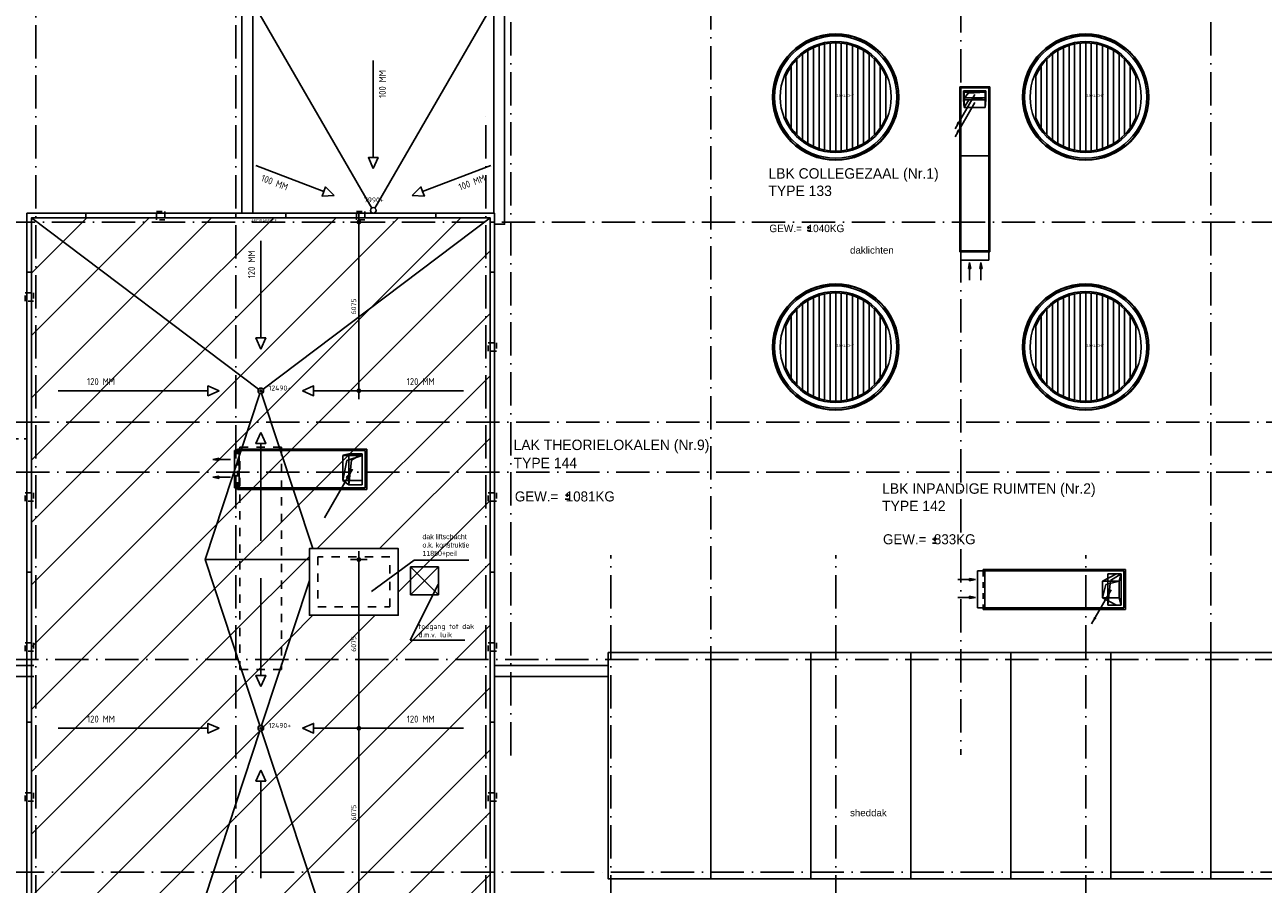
# Model space of a CAD drawing. Extents: x -9573 to 237800, y 0 to 168200.
# Tile 29 of 35: x 117863 to 162452, y 78140 to 109083. Entities that reach past the tile are written whole.
import ezdxf

# ---------------------------------------------------------------- set-up
doc = ezdxf.new("R2010")
doc.units = 0
doc.header["$LTSCALE"] = 200
for name, pattern in [('DASHDOT', [9, 6, -1.5, 0, -1.5]), ('DASHED', [3, 1.5, -1.5]), ('HIDDEN', [2, 1, -1]), ('HIDDEN2', [4.7625, 3.175, -1.5875]), ('LURETOUR', [6, 4, -2])]:
    doc.linetypes.add(name, pattern=pattern)
doc.layers.get('0').update_dxf_attribs({"linetype": 'CONTINUOUS'})
doc.layers.get('DEFPOINTS').update_dxf_attribs({"linetype": 'CONTINUOUS'})
for name, color, linetype in [('AL$1----_ALGEMEEN', 7, 'CONTINUOUS'), ('AL$1----_MAATVOERING', 7, 'CONTINUOUS'), ('AL$1----_TEKST', 7, 'CONTINUOUS'), ('AL$7----_STRAMIEN', 1, 'DASHDOT'), ('AL27----_DAKEN', 7, 'CONTINUOUS'), ('AL27---_DAKAFSCHOT', 7, 'CONTINUOUS'), ('AL32----_BINNENKOZ', 7, 'CONTINUOUS'), ('ALN-----_BLOCKNAAM', 2, 'CONTINUOUS'), ('BL$4----', 7, 'CONTINUOUS'), ('MV-STRAMIEN', 7, 'CONTINUOUS'), ('RUIMTEOMTREK', 2, 'CONTINUOUS'), ('WL570---_RETOUR', 3, 'CONTINUOUS'), ('WL570---_TOEVOER', 3, 'CONTINUOUS'), ('WM570---', 1, 'CONTINUOUS')]:
    doc.layers.add(name, color=color, linetype=linetype)
doc.styles.add('BURO-018', font='BUROFONT.shx', dxfattribs={"height": 360})
doc.styles.add('BURO-025', font='BUROFONT.shx', dxfattribs={"height": 500})
doc.styles.get("Standard").update_dxf_attribs({"font": 'ISOCP'})
doc.dimstyles.new('018STIP100UIT', dxfattribs={"dimscale": 100, "dimtxt": 1.8, "dimasz": 2, "dimexe": 2, "dimexo": 3, "dimgap": 1, "dimtad": 1, "dimdec": 4, "dimrnd": 1, "dimtxsty": 'STANDARD', "dimblk": 'MSTR3', "dimblk1": 'MSTR3', "dimblk2": 'MSTR3', "dimsah": 1, "dimcen": 3, "dimdle": 1.25, "dimse1": 1, "dimse2": 1, "dimclrd": 256, "dimclre": 1, "dimclrt": 7, "dimazin": 3, "dimtfac": 0.75, "dimtdec": 4, "dimtix": 1, "dimtmove": 0, "dimatfit": 3, "dimtvp": 1.5, "dimtolj": 1, "dimtzin": 0})
doc.dimstyles.new('025RADI100UIT', dxfattribs={"dimscale": 100, "dimtxt": 2.5, "dimasz": 2, "dimexe": 2, "dimexo": 3, "dimgap": 1, "dimtad": 1, "dimdec": 4, "dimrnd": 1, "dimtxsty": 'STANDARD', "dimcen": 3, "dimdle": 1.25, "dimse1": 1, "dimse2": 1, "dimclrd": 7, "dimclre": 1, "dimazin": 3, "dimtfac": 0.75, "dimtdec": 4, "dimtofl": 0, "dimtmove": 0, "dimatfit": 3, "dimtvp": 1.5, "dimtolj": 1, "dimtzin": 0})
doc.dimstyles.new('030STIP100UIT', dxfattribs={"dimscale": 100, "dimtxt": 3, "dimasz": 2, "dimexe": 2, "dimexo": 3, "dimgap": 1, "dimtad": 1, "dimdec": 4, "dimrnd": 1, "dimtxsty": 'STANDARD', "dimblk": 'MSTR3', "dimcen": 3, "dimdle": 1.25, "dimse1": 1, "dimse2": 1, "dimclrd": 7, "dimclre": 1, "dimazin": 3, "dimtfac": 0.75, "dimtdec": 4, "dimtix": 1, "dimtmove": 0, "dimatfit": 3, "dimtvp": 1.5, "dimtolj": 1, "dimtzin": 0})

# ---------------------------------------------------------------- blocks, each defined once
blk = doc.blocks.new('DAKLICHT')
at = {"layer": 'AL$1----_ALGEMEEN', "color": 1}
for points in [[(-900, 1730), (-900, 1786)], [(-700, 1820), (-700, 1873)], [(-600, -1855), (-600, 1855)], [(-500, 1885), (-500, 1936)], [(-400, -1909), (-400, 1909)], [(-300, 1927), (-300, 1977)], [(-200, -1940), (-200, 1940)], [(-100, 1947), (-100, 1997)], [(0, -1950), (0, 1950)], [(100, 1947), (100, 1997)], [(200, -1940), (200, 1940)], [(300, 1927), (300, 1977)], [(400, -1909), (400, 1909)], [(500, 1885), (500, 1936)], [(600, -1855), (600, 1855)], [(700, 1820), (700, 1873)], [(900, 1730), (900, 1786)], [(-1400, -1357), (-1400, 1357)], [(-1300, 1453), (-1300, 1520)], [(-1200, -1537), (-1200, 1537)], [(-1100, 1610), (-1100, 1670)], [(-1000, -1674), (-1000, 1674)], [(-800, -1778), (-800, 1778)], [(800, -1778), (800, 1778)], [(1000, -1674), (1000, 1674)], [(1100, 1610), (1100, 1670)], [(1200, -1537), (1200, 1537)], [(1300, 1453), (1300, 1520)], [(1400, -1357), (1400, 1357)], [(-1700, 955), (-1700, 1054)], [(-1600, -1115), (-1600, 1115)], [(-1500, 1246), (-1500, 1323)], [(1500, 1246), (1500, 1323)], [(1600, -1115), (1600, 1115)], [(1700, 955), (1700, 1054)], [(-1800, -750), (-1800, 750)], [(1800, -750), (1800, 750)], [(-1700, -1054), (-1700, -955)], [(-1500, -1323), (-1500, -1246)], [(1500, -1323), (1500, -1246)], [(1700, -1054), (1700, -955)], [(-1300, -1520), (-1300, -1453)], [(-1100, -1670), (-1100, -1610)], [(-900, -1786), (-900, -1730)], [(900, -1786), (900, -1730)], [(1100, -1670), (1100, -1610)], [(1300, -1520), (1300, -1453)], [(-700, -1873), (-700, -1820)], [(-500, -1936), (-500, -1885)], [(-300, -1977), (-300, -1927)], [(-100, -1997), (-100, -1947)], [(100, -1997), (100, -1947)], [(300, -1977), (300, -1927)], [(500, -1936), (500, -1885)], [(700, -1873), (700, -1820)]]:
    blk.add_lwpolyline(points, dxfattribs=at)
for radius in [2273, 2255, 2200, 2000]:
    blk.add_circle((0, 0), radius, dxfattribs=at)
for start, end in [(22.6199, 157.3801), (202.6199, 337.3801)]:
    blk.add_arc((0, 0), 1950, start, end, dxfattribs=at)
at = {"layer": 'ALN-----_BLOCKNAAM', "linetype": 'CONTINUOUS'}
blk.add_text('DAKLICHT', height=100, dxfattribs=at).set_placement((0, 0))
blk = doc.blocks.new('MSTR3')
at = {"color": 0, "linetype": 'CONTINUOUS'}
for p, q in [((-1, 0), (0, 0)), ((0, 1.5), (0, 0)), ((0, 0), (0, -1.5)), ((0, 0), (1.5, 0))]:
    blk.add_line(p, q, dxfattribs=at)
blk.add_circle((0, 0), 0.3, dxfattribs=at)
blk = doc.blocks.new('*D15')
at = {"linetype": 'BYBLOCK'}
blk.add_line((129895, 77880), (129895, 83555), dxfattribs=at)
at = {"layer": 'DEFPOINTS', "color": 0, "linetype": 'BYBLOCK'}
for p in [(126360, 83755), (129895, 83755), (128360, 77680)]:
    blk.add_point(p, dxfattribs=at)
at = {"linetype": 'BYBLOCK', "xscale": 200, "yscale": 200, "zscale": 200}
for p, rotation in [((129895, 83755), 90), ((129895, 77680), 270)]:
    blk.add_blockref('MSTR3', p, dxfattribs=dict(at, rotation=rotation))
at = {"color": 7, "linetype": 'BYBLOCK', "insert": (129705, 80718), "char_height": 180, "attachment_point": 5, "rotation": 90}
blk.add_mtext('\\A1;6075', dxfattribs=at)
blk = doc.blocks.new('*D16')
at = {"linetype": 'BYBLOCK'}
blk.add_line((129895, 83955), (129895, 89630), dxfattribs=at)
at = {"layer": 'DEFPOINTS', "color": 0, "linetype": 'BYBLOCK'}
for p in [(128360, 89830), (129895, 89830), (126360, 83755)]:
    blk.add_point(p, dxfattribs=at)
at = {"linetype": 'BYBLOCK', "xscale": 200, "yscale": 200, "zscale": 200}
for p, rotation in [((129895, 89830), 90), ((129895, 83755), 270)]:
    blk.add_blockref('MSTR3', p, dxfattribs=dict(at, rotation=rotation))
at = {"color": 7, "linetype": 'BYBLOCK', "insert": (129705, 86793), "char_height": 180, "attachment_point": 5, "rotation": 90}
blk.add_mtext('\\A1;6075', dxfattribs=at)
blk = doc.blocks.new('*D17')
at = {"linetype": 'BYBLOCK'}
blk.add_line((129895, 96105), (129895, 101780), dxfattribs=at)
at = {"layer": 'DEFPOINTS', "color": 0, "linetype": 'BYBLOCK'}
for p in [(125460, 101980), (129895, 101980), (126360, 95905)]:
    blk.add_point(p, dxfattribs=at)
at = {"linetype": 'BYBLOCK', "xscale": 200, "yscale": 200, "zscale": 200}
for p, rotation in [((129895, 101980), 90), ((129895, 95905), 270)]:
    blk.add_blockref('MSTR3', p, dxfattribs=dict(at, rotation=rotation))
at = {"color": 7, "linetype": 'BYBLOCK', "insert": (129705, 98943), "char_height": 180, "attachment_point": 5, "rotation": 90}
blk.add_mtext('\\A1;6075', dxfattribs=at)
blk = doc.blocks.new('A$C1DAB58CE')
at = {"layer": 'AL27----_DAKEN', "color": 1}
for points in [[(4400, 2323), (4400, 5820)], [(4400, 1923), (4224, 2323), (4400, 2323)], [(4400, 1923), (4576, 2323), (4400, 2323)], [(2622, 1099), (170, 2035)], [(6178, 1099), (8630, 2035)], [(2995, 956), (2559, 934), (2622, 1099)], [(2995, 956), (2685, 1263), (2622, 1099)], [(5805, 956), (6115, 1263), (6178, 1099)], [(5805, 956), (6241, 934), (6178, 1099)]]:
    blk.add_lwpolyline(points, dxfattribs=at)
at = {"layer": 'AL27---_DAKAFSCHOT', "color": 1}
for points in [[(4345, 504), (60, 7903)], [(4455, 504), (8740, 7903)]]:
    blk.add_lwpolyline(points, dxfattribs=at)
at = {"layer": 'AL27---_DAKAFSCHOT'}
blk.add_circle((4400, 420), 100, dxfattribs=at)
at = {"layer": 'AL27----_DAKEN', "color": 1, "char_height": 250, "width": 1902.82}
for insert, attachment_point, rotation in [((4855, 5469), 9, 90), ((335, 1485), 7, 339.0989), ((8465, 1485), 9, 20.9011)]:
    blk.add_mtext('100 MM', dxfattribs=dict(at, insert=insert, attachment_point=attachment_point, rotation=rotation))
at = {"layer": 'ALN-----_BLOCKNAAM', "linetype": 'CONTINUOUS'}
blk.add_text('A$C1DAB58CE', height=100, dxfattribs=at).set_placement((0, 0))
blk = doc.blocks.new('*D92')
at = {"color": 7, "linetype": 'BYBLOCK'}
blk.add_line((135160, 122921), (134660, 122921), dxfattribs=at)
at = {"layer": 'DEFPOINTS', "color": 0, "linetype": 'BYBLOCK'}
for p in [(135360, 124518), (134460, 122921), (134460, 105881)]:
    blk.add_point(p, dxfattribs=at)
at = {"color": 7, "linetype": 'BYBLOCK', "xscale": 200, "yscale": 200, "zscale": 200, "rotation": 180}
blk.add_blockref('MSTR3', (134460, 122921), dxfattribs=at)
at = {"color": 7, "linetype": 'BYBLOCK', "xscale": 200, "yscale": 200, "zscale": 200}
blk.add_blockref('MSTR3', (135360, 122921), dxfattribs=at)
at = {"color": 0, "linetype": 'BYBLOCK', "insert": (134910, 123171), "char_height": 300, "attachment_point": 5}
blk.add_mtext('\\A1;900', dxfattribs=at)
blk = doc.blocks.new('*D93')
at = {"color": 7, "linetype": 'BYBLOCK'}
blk.add_line((134260, 122921), (125660, 122921), dxfattribs=at)
at = {"layer": 'DEFPOINTS', "color": 0, "linetype": 'BYBLOCK'}
for p in [(125460, 124518), (125460, 122921), (134460, 105881)]:
    blk.add_point(p, dxfattribs=at)
at = {"color": 7, "linetype": 'BYBLOCK', "xscale": 200, "yscale": 200, "zscale": 200, "rotation": 180}
blk.add_blockref('MSTR3', (125460, 122921), dxfattribs=at)
at = {"color": 7, "linetype": 'BYBLOCK', "xscale": 200, "yscale": 200, "zscale": 200}
blk.add_blockref('MSTR3', (134460, 122921), dxfattribs=at)
at = {"color": 0, "linetype": 'BYBLOCK', "insert": (129960, 123171), "char_height": 300, "attachment_point": 5}
blk.add_mtext('\\A1;9000', dxfattribs=at)
blk = doc.blocks.new('*D119')
at = {"color": 7, "linetype": 'BYBLOCK'}
blk.add_line((229660, 123521), (-300, 123521), dxfattribs=at)
at = {"layer": 'DEFPOINTS', "color": 0, "linetype": 'BYBLOCK'}
for p in [(-500, 123881), (-500, 123521), (229860, 104657)]:
    blk.add_point(p, dxfattribs=at)
at = {"color": 7, "linetype": 'BYBLOCK', "xscale": 200, "yscale": 200, "zscale": 200, "rotation": 180}
blk.add_blockref('MSTR3', (-500, 123521), dxfattribs=at)
at = {"color": 7, "linetype": 'BYBLOCK', "xscale": 200, "yscale": 200, "zscale": 200}
blk.add_blockref('MSTR3', (229860, 123521), dxfattribs=at)
at = {"color": 0, "linetype": 'BYBLOCK', "insert": (114680, 123771), "char_height": 300, "attachment_point": 5}
blk.add_mtext('\\A1;230360', dxfattribs=at)
blk = doc.blocks.new('LU-PIJL7')
at = {"color": 0, "linetype": 'CONTINUOUS'}
for p, q in [((0, 0), (-15, 0)), ((-5, -1), (-5, 1)), ((-5, 1), (0, 0)), ((0, 0), (-5, -1))]:
    blk.add_line(p, q, dxfattribs=at)
blk.add_solid([(-5, 1), (-5, -1), (0, 0)], dxfattribs=at)
blk = doc.blocks.new('LU-2-KUZ')
at = {"color": 0, "linetype": 'HIDDEN2'}
for p, q in [((-0.5, 0.5), (0.5, 0.5)), ((-0.5, -0.5), (-0.5, 0.5)), ((0.5, 0.5), (-0.289, 0.289)), ((0.5, 0.5), (0.5, -0.5)), ((-0.5, -0.5), (-0.289, 0.289)), ((0.5, -0.5), (-0.5, -0.5))]:
    blk.add_line(p, q, dxfattribs=at)
blk = doc.blocks.new('LU-PIJL4')
at = {"color": 0, "linetype": 'CONTINUOUS'}
blk.add_line((0, 0), (-10.13, -17.54), dxfattribs=at)
blk.add_lwpolyline([(-10.13, -17.54, 0, 1.5, 0), (-8.25, -14.29, 1.5, 1.5, 0)], format="xyseb", dxfattribs=at)
blk = doc.blocks.new('LU-PIJL1')
at = {"color": 0, "linetype": 'CONTINUOUS'}
blk.add_line((0, 0), (10.12, 17.54), dxfattribs=at)
blk.add_lwpolyline([(10.12, 17.54, 0, 1.5, 0), (8.25, 14.29, 1.5, 1.5, 0)], format="xyseb", dxfattribs=at)

msp = doc.modelspace()

# ---------------------------------------------------------------- hatches: boundary and pattern name
at = {"layer": 'BL$4----'}
h = msp.add_hatch(dxfattribs=at)
h.set_pattern_fill('ANSI31', color=256, scale=500, style=0)
h.paths.add_polyline_path([(118105.29813, 102135.22757), (126360.29813, 95905.40396), (124360.29813, 89830.40396), (126360.29813, 83755.40396), (124360.29813, 77680.40396), (126360.29813, 71605.40396), (124360.29813, 65530.40396), (126360.29813, 59455.40396), (118105.29813, 53225.58036)])
h = msp.add_hatch(dxfattribs=at)
h.set_pattern_fill('ANSI31', color=256, scale=500, style=0)
h.paths.add_polyline_path([(118105.29813, 102135.22757), (134614.94534, 102135.22757), (126360.29813, 95905.40396)])
h = msp.add_hatch(dxfattribs=at)
h.set_pattern_fill('ANSI31', color=256, scale=500, style=0)
h.paths.add_polyline_path([(128110.29813, 89070.85257), (126391.56889, 83850.21251), (126460.29813, 83755.22757), (126391.56889, 83660.24262), (128360.29813, 77680.22757), (126391.56889, 71700.21251), (126460.29813, 71605.22757), (126391.56889, 71510.24262), (128360.29813, 65530.22757), (126391.56889, 59550.21251), (126460.29813, 59455.22757), (126440.1175, 59394.98748), (134614.94534, 53225.58036), (134614.94534, 102135.05117), (126440.1175, 95965.46765), (126460.29813, 95905.22757), (126391.56889, 95810.24262), (128230.1989, 90225.40396), (131310.29813, 90225.40396), (131310.29813, 87825.40396), (128110.29813, 87825.40396)])
h = msp.add_hatch(dxfattribs=at)
h.set_pattern_fill('ANSI31', color=256, scale=500, style=0)
h.paths.add_polyline_path([(126329.02737, 95810.24262), (124360.29813, 89830.22757), (126329.02737, 83850.21251), (126360.29813, 83855.22757), (126391.56889, 83850.21251), (128110.29813, 89070.85257), (128110.29813, 90225.40396), (128230.1989, 90225.40396), (126391.56889, 95810.24262), (126360.29813, 95805.22757)])
h = msp.add_hatch(dxfattribs=at)
h.set_pattern_fill('ANSI31', color=256, scale=500, style=0)
edge = h.paths.add_edge_path()
edge.add_arc((126360.29813, 83755.22757), 100, 251.777519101, 288.222480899, ccw=False)
edge.add_line((126329.02737, 83660.24262), (124360.29813, 77680.22757))
edge.add_line((124360.29813, 77680.22757), (128360.29813, 77680.22757))
edge.add_line((128360.29813, 77680.22757), (126391.56889, 83660.24262))
edge = h.paths.add_edge_path()
edge.add_arc((126360.29813, 71605.22757), 100, 71.777519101, 108.222480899)
edge.add_line((126329.02737, 71700.21251), (124360.29813, 77680.22757))
edge.add_line((124360.29813, 77680.22757), (128360.29813, 77680.22757))
edge.add_line((128360.29813, 77680.22757), (126391.56889, 71700.21251))

# ---------------------------------------------------------------- linework, layer by layer
at = {"layer": 'AL$1----_ALGEMEEN', "color": 8}
msp.add_lwpolyline([(154260.4746, 105730.58035), (154260.4746, 107230.58035)], dxfattribs=at)
at = {"layer": 'AL$1----_ALGEMEEN', "linetype": 'DASHED'}
msp.add_lwpolyline([(127110.12174, 93870.40396), (127110.12174, 85870.40396), (125610.12174, 85870.40396), (125610.12174, 93870.40396)], close=True, dxfattribs=at)
at = {"layer": 'AL$7----_STRAMIEN', "color": 1}
for points in [[(118260.29813, 48460.58036), (118260.29813, 124517.90623)], [(125460.29813, 48460.58036), (125460.29813, 124517.90623)], [(135360.29813, 82780.58036), (135360.29813, 124517.90623)], [(142560.29813, 124517.90623), (142560.29813, 82780.58036)], [(160560.29813, 82780.58036), (160560.29813, 124517.90623)], [(151563.66291, 124404.28254), (151563.66291, 82802.46874)], [(134460.29813, 48460.58036), (134460.29813, 105880.58036)], [(-5367.20421, 101980.58036), (233965.12151, 101980.58036)], [(233960.29813, 94780.58036), (-5367.20421, 94780.58036)], [(233960.29813, 92980.58036), (-5367.20421, 92980.58036)], [(233568.74068, 86230.58036), (-2089.62728, 86230.58036)], [(188760.29813, 78580.58036), (138360.29813, 78580.58036), (113714.55487, 78580.58036)]]:
    msp.add_lwpolyline(points, dxfattribs=at)
at = {"layer": 'AL$7----_STRAMIEN'}
for points in [[(138960.29813, 48460.58036), (138960.29813, 89983.97062)], [(147060.29813, 48460.58036), (147060.29813, 89983.97062)], [(156060.29813, 48460.58036), (156060.29813, 89983.97062)]]:
    msp.add_lwpolyline(points, dxfattribs=at)
at = {"layer": 'AL27----_DAKEN', "color": 1}
for points in [[(118190.79806, 85620.58036), (92450.29813, 85620.58036), (92450.29813, 119990.58036), (126070.29813, 119990.58036), (126070.29813, 102300.58035)], [(134770.29806, 102290.58033), (134750.29813, 102290.58033), (134750.29813, 119990.58036), (168370.29813, 119990.58036), (168370.29813, 102290.58033), (168350.29806, 102290.58033)], [(118190.79806, 86010.58036), (92840.29813, 86010.58036), (92840.29813, 119600.58036), (125680.29813, 119600.58036), (125680.29813, 102300.58035)], [(134770.29806, 101900.58033), (135140.29813, 101900.58033), (135140.29813, 119600.58036), (167980.29813, 119600.58036), (167980.29813, 101900.58033), (168350.29806, 101900.58033)], [(142560.29813, 78330.40396), (142560.29813, 86480.40396)], [(146160.29813, 78330.40396), (146160.29813, 86480.40396)], [(149760.29813, 78330.40396), (149760.29813, 86480.40396)], [(153360.29813, 78330.40396), (153360.29813, 86480.40396)], [(156960.29813, 78330.40396), (156960.29813, 86480.40396)], [(160560.29813, 78330.40396), (160560.29813, 86480.40396)]]:
    msp.add_lwpolyline(points, dxfattribs=at)
at = {"layer": 'AL27----_DAKEN', "color": 4}
for points in [[(117940.29813, 102300.22757), (117940.29813, 53060.58036), (134779.94534, 53060.58036), (134779.94534, 102300.22757)], [(118105.29813, 102135.22757), (118105.29813, 53225.58036), (134614.94534, 53225.58036), (134614.94534, 102135.22757)]]:
    msp.add_lwpolyline(points, close=True, dxfattribs=at)
for points in [[(120060.29813, 102135.22757), (120060.29813, 102290.40396)], [(125460.29813, 102135.22757), (125460.29813, 102290.40396)], [(127260.29813, 102135.22757), (127260.29813, 102290.40396)], [(132660.29813, 102135.22757), (132660.29813, 102290.40396)], [(117950.12174, 101980.40396), (118105.29813, 101980.40396)], [(134614.94534, 101980.40396), (134770.12174, 101980.40396)], [(117950.12174, 100180.40396), (118105.29813, 100180.40396)], [(134614.94534, 100180.40396), (134770.12174, 100180.40396)], [(117950.12174, 94780.40396), (118105.29813, 94780.40396)], [(134614.94534, 94780.40396), (134770.12174, 94780.40396)], [(117950.12174, 89380.40396), (118105.29813, 89380.40396)], [(134614.94534, 89380.40396), (134770.12174, 89380.40396)], [(117950.12174, 83980.40396), (118105.29813, 83980.40396)], [(134614.94534, 83980.40396), (134770.12174, 83980.40396)], [(117950.12174, 78580.40396), (118105.29813, 78580.40396)], [(134614.94534, 78580.40396), (134770.12174, 78580.40396)]]:
    msp.add_lwpolyline(points, dxfattribs=at)
at = {"layer": 'AL27----_DAKEN', "color": 1, "linetype": 'HIDDEN'}
for points in [[(122610.29813, 102062.81577), (122610.29813, 102362.81577), (122910.29813, 102362.81577), (122910.29813, 102062.81577)], [(129810.29813, 102062.81577), (129810.29813, 102362.81577), (130110.29813, 102362.81577), (130110.29813, 102062.81577)], [(118182.62174, 99130.40396), (117882.62174, 99130.40396), (117882.62174, 99430.40396), (118182.62174, 99430.40396)], [(134847.44534, 97330.40396), (134547.44534, 97330.40396), (134547.44534, 97630.40396), (134847.44534, 97630.40396)], [(118182.62174, 91930.40396), (117882.62174, 91930.40396), (117882.62174, 92230.40396), (118182.62174, 92230.40396)], [(134847.44534, 91930.40396), (134547.44534, 91930.40396), (134547.44534, 92230.40396), (134847.44534, 92230.40396)], [(118182.62174, 86530.40396), (117882.62174, 86530.40396), (117882.62174, 86830.40396), (118182.62174, 86830.40396)], [(134847.44534, 86530.40396), (134547.44534, 86530.40396), (134547.44534, 86830.40396), (134847.44534, 86830.40396)], [(118182.62174, 81130.40396), (117882.62174, 81130.40396), (117882.62174, 81430.40396), (118182.62174, 81430.40396)], [(134847.44534, 81130.40396), (134547.44534, 81130.40396), (134547.44534, 81430.40396), (134847.44534, 81430.40396)]]:
    msp.add_lwpolyline(points, close=True, dxfattribs=at)
at = {"layer": 'AL27----_DAKEN'}
for points in [[(126360.29813, 97808.92347), (126360.29813, 101305.46167)], [(126360.29813, 97408.92347), (126184.24083, 97808.92347), (126360.29813, 97808.92347)], [(126360.29813, 97408.92347), (126536.35542, 97808.92347), (126360.29813, 97808.92347)], [(124456.77862, 95905.40396), (119065.99072, 95905.40396)], [(124856.77862, 95905.40396), (124456.77862, 96081.46126), (124456.77862, 95905.40396)], [(124856.77862, 95905.40396), (124456.77862, 95729.34666), (124456.77862, 95905.40396)], [(127863.81764, 95905.40396), (128263.81764, 96081.46126), (128263.81764, 95905.40396)], [(127863.81764, 95905.40396), (128263.81764, 95729.34666), (128263.81764, 95905.40396)], [(128263.81764, 95905.40396), (133654.60554, 95905.40396)], [(126360.29813, 94401.88445), (126184.24083, 94001.88445), (126360.29813, 94001.88445)], [(126360.29813, 94401.88445), (126536.35542, 94001.88445), (126360.29813, 94001.88445)], [(126360.29813, 94001.88445), (126360.29813, 90505.34625)], [(131755.09701, 89563.5375), (132755.09701, 88563.5375)], [(132755.09701, 89563.5375), (131755.09701, 88563.5375)], [(126360.29813, 85658.92347), (126360.29813, 89155.46167)], [(126360.29813, 85258.92347), (126184.24083, 85658.92347), (126360.29813, 85658.92347)], [(126360.29813, 85258.92347), (126536.35542, 85658.92347), (126360.29813, 85658.92347)], [(124856.77862, 83755.40396), (124456.77862, 83931.46126), (124456.77862, 83755.40396)], [(127863.81764, 83755.40396), (128263.81764, 83931.46126), (128263.81764, 83755.40396)], [(124456.77862, 83755.40396), (119065.99072, 83755.40396)], [(124856.77862, 83755.40396), (124456.77862, 83579.34666), (124456.77862, 83755.40396)], [(127863.81764, 83755.40396), (128263.81764, 83579.34666), (128263.81764, 83755.40396)], [(128263.81764, 83755.40396), (133654.60554, 83755.40396)], [(126360.29813, 82251.88445), (126184.24083, 81851.88445), (126360.29813, 81851.88445)], [(126360.29813, 82251.88445), (126536.35542, 81851.88445), (126360.29813, 81851.88445)], [(126360.29813, 81851.88445), (126360.29813, 78355.34625)]]:
    msp.add_lwpolyline(points, dxfattribs=at)
at = {"layer": 'AL27----_DAKEN', "color": 1, "linetype": 'HIDDEN'}
msp.add_lwpolyline([(117440.29813, 94180.40396), (117940.29813, 94180.40396)], dxfattribs=at)
at = {"layer": 'AL27----_DAKEN'}
for points in [[(128110.29813, 87825.40396), (131310.29813, 87825.40396), (131310.29813, 90225.40396), (128110.29813, 90225.40396)], [(131755.09701, 89563.5375), (131755.09701, 88563.5375), (132755.09701, 88563.5375), (132755.09701, 89563.5375)]]:
    msp.add_lwpolyline(points, close=True, dxfattribs=at)
at = {"layer": 'AL27----_DAKEN', "color": 1, "linetype": 'DASHED'}
msp.add_lwpolyline([(128410.29813, 88125.40396), (131010.29813, 88125.40396), (131010.29813, 89925.40396), (128410.29813, 89925.40396)], close=True, dxfattribs=at)
at = {"layer": 'AL27----_DAKEN', "color": 1}
for points in [[(138870.29813, 86480.40396), (138870.29813, 78330.40396), (164250.29813, 78330.40396), (164250.29813, 86480.40396)], [(134779.94534, 86010.40396), (134779.94534, 85620.40396), (138870.29813, 85620.40396), (138870.29813, 86010.40396)]]:
    msp.add_lwpolyline(points, close=True, dxfattribs=at)
at = {"layer": 'AL27---_DAKAFSCHOT', "color": 1}
msp.add_line((124360.29813, 89830.22757), (128110.29813, 89830.22757), dxfattribs=at)
for points in [[(126329.02737, 83660.24262, -0.3238467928), (126260.29813, 83755.22757, -0.3238467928), (126329.02737, 83850.21251), (124360.29813, 89830.22757), (126329.02737, 95810.24262, -0.3238467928), (126260.29813, 95905.22757, -0.163043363), (126280.47752, 95965.46601), (118105.29813, 102135.05117), (118105.29813, 53225.40396), (126280.47752, 59394.98912, -0.163043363), (126260.29813, 59455.22757, -0.3238467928), (126329.02737, 59550.21251), (124360.29813, 65530.22757), (126329.02737, 71510.24262, -0.3238467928), (126260.29813, 71605.22757, -0.3238467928), (126329.02737, 71700.21251), (124360.29813, 77680.22757)], [(134614.94534, 102135.05117), (118105.29813, 102135.05117), (126280.47752, 95965.46601, -0.4981300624), (126440.1175, 95965.46765)], [(126391.56889, 83660.24262, -0.1603752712), (126329.02737, 83660.24262), (124360.29813, 77680.22757), (128360.29813, 77680.22757)]]:
    msp.add_lwpolyline(points, format="xyb", close=True, dxfattribs=at)
for points in [[(128110.29813, 89070.85257), (126391.56889, 83850.21251), (126460.29813, 83755.22757), (126391.56889, 83660.24262), (128360.29813, 77680.22757), (126391.56889, 71700.21251), (126460.29813, 71605.22757), (126391.56889, 71510.24262), (128360.29813, 65530.22757), (126391.56889, 59550.21251), (126460.29813, 59455.22757), (126440.1175, 59394.98748), (134614.94534, 53225.58036), (134614.94534, 102135.05117), (126440.1175, 95965.46765), (126460.29813, 95905.22757), (126391.56889, 95810.24262), (128230.1989, 90225.40396), (131310.29813, 90225.40396), (131310.29813, 87825.40396), (128110.29813, 87825.40396)], [(126329.02737, 95810.24262), (124360.29813, 89830.22757), (126329.02737, 83850.21251), (126360.29813, 83855.22757), (126391.56889, 83850.21251), (128110.29813, 89070.85257), (128110.29813, 90225.40396), (128230.1989, 90225.40396), (126391.56889, 95810.24262), (126360.29813, 95805.22757)]]:
    msp.add_lwpolyline(points, close=True, dxfattribs=at)
at = {"layer": 'AL27---_DAKAFSCHOT', "color": 4}
for centre in [(126360.29813, 95905.22757), (126360.29813, 83755.22757)]:
    msp.add_circle(centre, 100, dxfattribs=at)
at = {"layer": 'AL27---_DAKAFSCHOT'}
for centre in [(126360.29813, 95905.22757), (126360.29813, 83755.22757)]:
    msp.add_circle(centre, 30, dxfattribs=at)
at = {"layer": 'RUIMTEOMTREK'}
msp.add_lwpolyline([(134779.94534, 85620.40396), (134779.94534, 54580.40396), (168340.29813, 54580.40396), (168340.29813, 85620.40396), (164250.29813, 85620.40396), (164250.29813, 78330.40396), (138870.29813, 78330.40396), (138870.29813, 85620.40396)], close=True, dxfattribs=at)
at = {"layer": 'WL570---_RETOUR'}
for p, q in [((151525.29813, 106843.71613), (151525.29813, 100913.71613)), ((152605.29813, 106843.71613), (151525.29813, 106843.71613)), ((152570.29813, 106808.71613), (151560.29813, 106808.71613)), ((151560.29813, 106808.71613), (151560.29813, 104358.71613)), ((152570.29813, 104358.71613), (152570.29813, 106808.71613)), ((152605.29813, 104358.71613), (152605.29813, 106843.71613)), ((151560.29813, 104358.71613), (152570.29813, 104358.71613)), ((151560.29813, 100611.2696), (151560.29813, 104354.20199)), ((152570.29813, 104358.71613), (152570.29813, 100611.2696)), ((152605.29813, 104358.71613), (152605.29813, 100913.71613)), ((152605.29813, 100913.71613), (151525.29813, 100913.71613)), ((152570.29813, 100948.71613), (151560.29813, 100948.71613)), ((152570.29813, 100611.2696), (151560.29813, 100611.2696))]:
    msp.add_line(p, q, dxfattribs=at)
at = {"layer": 'WL570---_RETOUR', "color": 1}
for p, q in [((146032.48497, 101675.89997), (146135.90986, 101675.89997)), ((146035.28919, 101783.88314), (146133.43743, 101783.88314)), ((146081.28268, 101830.4605), (146081.28268, 101737.97386)), ((137323.13828, 92000.5916), (137461.03813, 92000.5916)), ((137326.87724, 92144.56917), (137457.74155, 92144.56917)), ((137388.20189, 92206.67231), (137388.20189, 92083.35679)), ((150550.57901, 90562.58264), (150681.44332, 90562.58264)), ((150611.90366, 90624.68579), (150611.90366, 90501.37027)), ((150546.84005, 90418.60508), (150684.7399, 90418.60508))]:
    msp.add_line(p, q, dxfattribs=at)
at = {"layer": 'WL570---_TOEVOER', "color": 1}
for p, q in [((151690.29813, 106657.05573), (151665.29813, 106703.71613)), ((152440.29813, 106657.05573), (152465.29813, 106703.71613)), ((151690.43256, 106107.05573), (151665.29813, 106383.71613)), ((152440.43256, 106107.05573), (152465.29813, 106383.71613)), ((129310.34179, 93583.30689), (129529.33267, 93640.086)), ((129529.33267, 92520.086), (129313.40564, 92681.32525)), ((156663.86562, 89052.46873), (157171.79215, 89312.46874)), ((157263.86562, 89052.46873), (157331.79215, 89312.46874)), ((156663.86562, 88452.46873), (157171.79215, 88192.46874)), ((157263.86562, 88452.46873), (157331.79215, 88192.46874))]:
    msp.add_line(p, q, dxfattribs=at)
at = {"layer": 'WL570---_TOEVOER'}
for p, q in [((125417.57214, 93750.086), (130115.94799, 93750.086)), ((125417.57214, 92410.086), (125417.57214, 93750.086)), ((125524.33267, 93805.086), (130174.33267, 93805.086)), ((125524.33267, 93752.40732), (125524.33267, 93805.086)), ((125579.33267, 92410.086), (125579.33267, 93750.086)), ((130119.33267, 93750.086), (130119.33267, 92410.086)), ((130174.33267, 93805.086), (130174.33267, 92355.086)), ((130119.33267, 92410.086), (125417.57214, 92410.086)), ((125524.33267, 92355.086), (125524.33267, 92411.04407)), ((130174.33267, 92355.086), (125524.33267, 92355.086)), ((152159.91228, 89417.46873), (152159.91228, 88087.46873)), ((157436.79215, 89417.46873), (152159.91228, 89417.46873)), ((157491.79215, 89472.46873), (152371.79215, 89472.46873)), ((152426.79215, 89417.46873), (152426.79215, 88087.46873)), ((157436.79215, 89417.46873), (157436.79215, 88087.46873)), ((157491.79215, 89472.46873), (157491.79215, 88032.46873)), ((157436.79215, 88087.46873), (152159.91228, 88087.46873)), ((157491.79215, 88032.46873), (152371.79215, 88032.46873))]:
    msp.add_line(p, q, dxfattribs=at)
at = {"layer": 'WL570---_TOEVOER', "color": 1, "linetype": 'HIDDEN'}
for p, q in [((125524.33267, 92418.67787), (125524.33267, 93737.18402)), ((152371.79215, 89415.73422), (152371.79215, 88088.50426))]:
    msp.add_line(p, q, dxfattribs=at)
at = {"layer": 'WL570---_TOEVOER', "color": 3}
for p, q in [((152371.79215, 89472.46873), (152371.79215, 89415.73422)), ((152371.79215, 88083.82505), (152371.79215, 88032.46873))]:
    msp.add_line(p, q, dxfattribs=at)

# ---------------------------------------------------------------- block references
at = {"layer": 'AL$1----_ALGEMEEN', "color": 7}
for p in [(147060.4746, 106480.40396), (156060.4746, 106480.40396), (147060.29813, 97480.40396), (156060.29813, 97480.40396)]:
    msp.add_blockref('DAKLICHT', p, dxfattribs=at)
at = {"layer": 'AL32----_BINNENKOZ'}
msp.add_blockref('A$C1DAB58CE', (126010.29835, 101980.58025), dxfattribs=at)
at = {"layer": 'WL570---_RETOUR', "xscale": 70, "yscale": 70, "zscale": 70}
for p in [(152065.29813, 106569.63837), (152065.29813, 106278.92058), (156981.34642, 88742.2236)]:
    msp.add_blockref('LU-PIJL4', p, dxfattribs=at)
at = {"layer": 'WL570---_RETOUR', "linetype": 'LURETOUR', "xscale": 100, "yscale": 100, "zscale": 100}
msp.add_blockref('LU-PIJL1', (128649.70868, 91326.38456), dxfattribs=at)
at = {"layer": 'WL570---_TOEVOER', "color": 7, "linetype": 'CONTINUOUS'}
for p, xscale, yscale in [((152065.29813, 106543.71613), 800, 320), ((129769.33267, 93080.086), 479.9999999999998, 1120), ((157091.79215, 88752.46874), 479.9999999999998, 1120)]:
    msp.add_blockref('LU-2-KUZ', p, dxfattribs=dict(at, xscale=xscale, yscale=yscale))
at = {"layer": 'WL570---_TOEVOER', "color": 1, "linetype": 'CONTINUOUS'}
for p, xscale, yscale in [((152065.29813, 106557.05573), 750, 200), ((152065.43256, 106282.05573), 750, 350), ((156963.86562, 88752.46873), 600, 600)]:
    msp.add_blockref('LU-2-KUZ', p, dxfattribs=dict(at, xscale=xscale, yscale=yscale))
at = {"layer": 'WL570---_TOEVOER', "color": 1, "xscale": 700, "yscale": 900}
msp.add_blockref('LU-2-KUZ', (129662.20868, 93130.82226), dxfattribs=at)
at = {"layer": 'WM570---', "color": 1, "xscale": 42, "yscale": 42, "zscale": 42}
for p, rotation in [((151879.82972, 100523.37933), 89.99999999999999), ((152287.67446, 100523.37933), 89.99999999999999), ((124637.46084, 93431.78425), 180), ((124637.46084, 92791.58757), 180)]:
    msp.add_blockref('LU-PIJL7', p, dxfattribs=dict(at, rotation=rotation))
for p in [(152087.15417, 89108.37074), (152087.15417, 88468.17406)]:
    msp.add_blockref('LU-PIJL7', p, dxfattribs=at)

# ---------------------------------------------------------------- texts
at = {"layer": 'AL$1----_ALGEMEEN', "char_height": 250, "width": 2485.32, "attachment_point": 1}
for s, insert in [('\\fArial|b0|i0|c0|p34;daklichten', (147576.12079, 101093.56673)), ('\\fArial|b0|i0|c0|p34;sheddak', (147576.12079, 80837.86497))]:
    msp.add_mtext(s, dxfattribs=dict(at, insert=insert))
at = {"layer": 'AL$1----_MAATVOERING', "color": 7, "char_height": 180, "attachment_point": 4}
for s, insert in [('\\A1;\\fArial|b0|i0|c0|p34;dak liftschacht\\Po.k. konstruktie\\P11850+peil', (132181.50977, 90325.82225)), ('\\A1;\\fArial|b0|i0|c0|p34;dak liftschacht\\Po.k. konstruktie\\P11850+peil', (132181.50977, 90325.82225)), ('\\A1;\\fArial|b0|i0|c0|p34;dak liftschacht\\Po.k. konstruktie\\P11850+peil', (132181.50977, 90325.82225)), ('toegang tot dak\\Pd.m.v. luik', (132038.25256, 87271.54291))]:
    msp.add_mtext(s, dxfattribs=dict(at, insert=insert))
at = {"layer": 'AL$1----_TEKST', "color": 4}
for p in [(126641.16945, 95914.3549), (126641.16945, 83764.3549)]:
    msp.add_text('12490+', height=180, dxfattribs=at).set_placement(p)
at = {"layer": 'AL$1----_TEKST', "color": 4, "insert": (130075.00144, 102866.02186), "char_height": 180, "width": 578.42, "attachment_point": 1}
msp.add_mtext('7990+', dxfattribs=at)
at = {"layer": 'AL27----_DAKEN', "insert": (125904.84771, 100954.87773), "char_height": 250, "width": 1902.82, "attachment_point": 3, "rotation": 90}
msp.add_mtext('120 MM', dxfattribs=at)
at = {"layer": 'AL27----_DAKEN', "char_height": 250, "width": 1902.82}
for insert, attachment_point in [((120105.20181, 96360.85438), 1), ((132615.39445, 96360.85438), 3), ((120105.20181, 84210.85438), 1), ((132615.39445, 84210.85438), 3)]:
    msp.add_mtext('120 MM', dxfattribs=dict(at, insert=insert, attachment_point=attachment_point))
at = {"layer": 'WL570---_RETOUR', "color": 2, "style": 'BURO-025'}
for s, p in [('LBK COLLEGEZAAL (Nr.1)', (144636.48115, 103542.73937)), ('TYPE 133', (144636.48115, 102917.73937)), ('LAK THEORIELOKALEN (Nr.9)', (135461.79985, 93771.31371)), ('TYPE 144', (135461.79985, 93119.09345)), ('LBK INPANDIGE RUIMTEN (Nr.2)', (148728.74679, 92197.87025)), ('TYPE 142', (148728.74679, 91572.87025))]:
    msp.add_text(s, height=375, dxfattribs=at).set_placement(p)
at = {"layer": 'WL570---_RETOUR', "color": 1, "style": 'BURO-018'}
for s, height, p in [('GEW.=  1040KG', 270, (144670.49842, 101616.52828)), ('GEW.=  1081KG', 360, (135507.15621, 91921.42936)), ('GEW.=  833KG', 360, (148762.76406, 90380.31304))]:
    msp.add_text(s, height=height, dxfattribs=at).set_placement(p)

# ---------------------------------------------------------------- dimensions: what is measured, and where the dimension line sits
at = {"layer": 'AL$1----_MAATVOERING', "color": 1}
for base, p1, p2, picture, middle in [((129894.96592, 101980.40396), (126360.29813, 95905.40396), (125460.29813, 101980.40396), '*D17', (129704.96592, 98942.90396)), ((129894.96592, 89830.40396), (126360.29813, 83755.40396), (128360.29813, 89830.40396), '*D16', (129704.96592, 86792.90396)), ((129894.96592, 83755.40396), (128360.29813, 77680.40396), (126360.29813, 83755.40396), '*D15', (129704.96592, 80717.90396))]:
    dim = msp.add_linear_dim(base=base, p1=p1, p2=p2, angle=90, dimstyle='018STIP100UIT', dxfattribs=at)
    dim.commit()
    dim.dimension.update_dxf_attribs({"geometry": picture, "text_midpoint": middle})
at = {"layer": 'MV-STRAMIEN', "color": 7}
for base, p1, p2, picture, middle in [((125460.29813, 122920.58036), (134460.29813, 105880.58036), (125460.29813, 124517.90623), '*D93', (129960.29813, 123170.58036)), ((134460.29813, 122920.58036), (135360.29813, 124517.90623), (134460.29813, 105880.58036), '*D92', (134910.29813, 123170.58036)), ((-499.8783414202, 123520.5803562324), (229860.2981266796, 104657.1424259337), (-499.8783414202, 123880.5803562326), '*D119', (114680.2098926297, 123770.6098837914))]:
    dim = msp.add_linear_dim(base=base, p1=p1, p2=p2, angle=180, dimstyle='030STIP100UIT', dxfattribs=at)
    dim.commit()
    dim.dimension.update_dxf_attribs({"geometry": picture, "text_midpoint": middle})

# ---------------------------------------------------------------- leaders
at = {"layer": 'AL$1----_MAATVOERING', "color": 7, "annotation_type": 0, "has_hookline": 1, "hookline_direction": 0}
for points, text_width in [([(130344.66586, 88684.85435), (131881.50977, 89803.91911), (132081.50977, 89803.91911)], 1672.30559), ([(130344.66586, 88684.85435), (131881.50977, 89803.91911), (132081.50977, 89803.91911)], 1672.30559), ([(132742.17276, 88935.69233), (131738.25256, 86931.54291), (131938.25256, 86931.54291)], 1674)]:
    msp.add_leader(points, dimstyle='025RADI100UIT', dxfattribs=dict(at, text_width=text_width))

doc.saveas('drawing.dxf')
